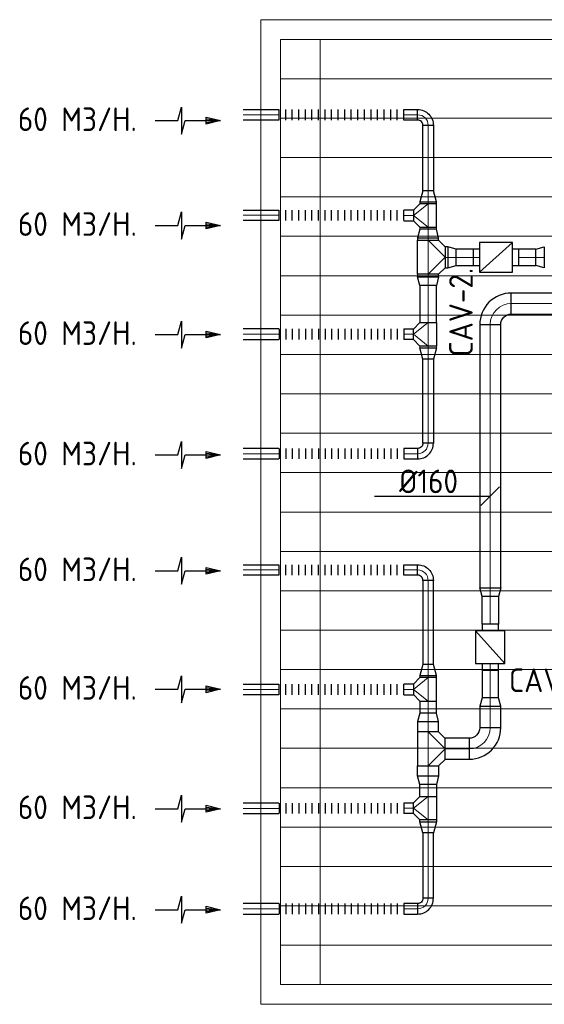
# Model space of a CAD drawing. Header units: millimetres. Extents: x -72412 to 16313, y -1015 to 52998.
# Tile 26 of 64: x -72412 to -68415, y 44379 to 51879. Entities that reach past the tile are written whole.
import ezdxf

# ---------------------------------------------------------------- set-up
doc = ezdxf.new("R2010")
doc.units = ezdxf.units.MM
doc.header["$LTSCALE"] = 50
for name, color, linetype in [('4plfd', 254, 'Continuous'), ('WL570---_RETOUR', 100, 'Continuous'), ('WL570---_TOEVOER', 200, 'Continuous'), ('WM570---_RETOUR', 2, 'Continuous')]:
    doc.layers.add(name, color=color, linetype=linetype)
for name, color, linetype, lineweight in [('WL570---_BESTAAND-HARTLIJN', 161, 'Continuous', 0), ('WL570---_BESTAAND-RETOUR', 140, 'Continuous', 0), ('WL570---_BESTAAND-TOEVOER', 180, 'Continuous', 0)]:
    doc.layers.add(name, color=color, linetype=linetype, lineweight=lineweight)
doc.styles.add('MAATVOERING', font='ISO')

# ---------------------------------------------------------------- blocks, each defined once
blk = doc.blocks.new('Groep-44')
at = {"color": 8, "linetype": 'Continuous', "lineweight": 13}
for p, q in [((-73154.9, 49899.1), (-11882.7, 49899.1)), ((-73154.9, 49599.1), (-11882.7, 49599.1)), ((-73154.9, 49299.1), (-11882.7, 49299.1)), ((-73154.9, 48999.1), (-11882.7, 48999.1)), ((-73154.9, 48699.1), (-11882.7, 48699.1)), ((-73154.9, 48399.1), (-11882.7, 48399.1)), ((-73154.9, 48399.1), (-11882.7, 48399.1)), ((-73154.9, 48099.1), (-11882.7, 48099.1)), ((-73154.9, 47799.1), (-11882.7, 47799.1)), ((-73154.9, 47499.1), (-11882.7, 47499.1)), ((-73154.9, 47199.1), (-11882.7, 47199.1)), ((-73154.9, 46899.1), (-11882.7, 46899.1)), ((-73154.9, 46599.1), (-11882.7, 46599.1)), ((-73154.9, 46299.1), (-11882.7, 46299.1)), ((-73154.9, 45999.1), (-11882.7, 45999.1)), ((-73154.9, 45699.1), (-11882.7, 45699.1)), ((-73154.9, 45399.1), (-11882.7, 45399.1)), ((-73154.9, 45099.1), (-11882.7, 45099.1)), ((-73154.9, 44799.1), (-11882.7, 44799.1)), ((-73154.9, 44499.1), (-11654.9, 44499.1)), ((-73154.9, 44199.1), (-11654.9, 44199.1)), ((-73154.9, 43899.1), (-11654.9, 43899.1)), ((-73154.9, 43599.1), (-11654.9, 43599.1)), ((-73154.9, 43299.1), (-11654.9, 43299.1))]:
    blk.add_line(p, q, dxfattribs=at)
blk = doc.blocks.new('Groep-50')
at = {"color": 8, "linetype": 'Continuous', "lineweight": 13}
for p, q in [((-73304.9, 50349.1), (-4004.9, 50349.1)), ((-73304.9, 50349.1), (-73304.9, 42849.1)), ((-73154.9, 50199.1), (-4154.9, 50199.1)), ((-73154.9, 50199.1), (-73154.9, 42999.1)), ((-72854.9, 50199.1), (-72854.9, 42999.1)), ((-73154.9, 42999.1), (-65704.9, 42999.1)), ((-65704.9, 42849.1), (-73304.9, 42849.1))]:
    blk.add_line(p, q, dxfattribs=at)
at = {"color": 8}
blk.add_blockref('Groep-44', (0, 0), dxfattribs=at)
blk = doc.blocks.new('Block plafond 5e verd')
at = {"layer": '4plfd'}
blk.add_blockref('Groep-50', (73304.9, -19149.1), dxfattribs=at)
blk = doc.blocks.new('OTS16016016000H')
blk.add_lwpolyline([(-130, -80), (130, -80), (130, 80), (80, 130), (-80, 130), (-130, 80)], close=True)
at = {"layer": 'WL570---_BESTAAND-HARTLIJN'}
blk.add_line((-130, 0), (130, 0), dxfattribs=at)
at = {"layer": 'WL570---_BESTAAND-RETOUR'}
blk.add_lwpolyline([(-130, 0), (0, 130), (130, 0)], dxfattribs=at)
blk = doc.blocks.new('VBX1251250012525000')
blk.add_lwpolyline([(50, -112.5), (300, -112.5), (300, 112.5), (50, 112.5)], close=True)
for points in [[(50, 62.5), (0, 62.5), (0, -62.5), (50, -62.5)], [(300, -62.5), (350, -62.5), (350, 62.5), (300, 62.5)]]:
    blk.add_lwpolyline(points)
at = {"layer": 'WL570---_BESTAAND-HARTLIJN'}
blk.add_line((300, 0), (350, 0), dxfattribs=at)
at = {"layer": 'WL570---_BESTAAND-TOEVOER'}
blk.add_line((50, -112.5), (300, 112.5), dxfattribs=at)
blk = doc.blocks.new('KARO')
for p, q in [((1, 0.5), (0, 0.5)), ((0, -0.5), (1, -0.5))]:
    blk.add_line(p, q)
at = {"invisible_edges": 15}
blk.add_3dface([(0, 0.5), (0, -0.5), (1, -0.5), (1, 0.5)], dxfattribs=at)
at = {"layer": 'WL570---_BESTAAND-HARTLIJN'}
blk.add_line((0, 0), (1, 0), dxfattribs=at)
blk = doc.blocks.new('AFZPIJL')
for points in [[(0, -10), (0, -6.52), (-2.06, -5.97), (2.06, -5.97), (0, -5.41), (0, 0)], [(-0.26, -2.22), (0, 0)], [(0.26, -2.22), (0, 0)]]:
    blk.add_lwpolyline(points)
blk.add_lwpolyline([(0.52, -2.22), (-0.52, -2.22), (0, 0)], close=True)
blk = doc.blocks.new('OSV1601250650G')
blk.add_lwpolyline([(0, -80), (65.3, -62.5), (65.3, 62.5), (0, 80)], close=True)
at = {"layer": 'WL570---_BESTAAND-HARTLIJN'}
blk.add_line((0, 0), (65.3, 0), dxfattribs=at)
blk = doc.blocks.new('OSV125800830G')
blk.add_lwpolyline([(0, -62.5), (84, -40), (84, 40), (0, 62.5)], close=True)
at = {"layer": 'WL570---_BESTAAND-HARTLIJN'}
blk.add_line((0, 0), (84, 0), dxfattribs=at)
blk = doc.blocks.new('OTS1251258000H')
blk.add_lwpolyline([(-90, -62.5), (90, -62.5), (90, 62.5), (40, 112.5), (-40, 112.5), (-90, 62.5)], close=True)
at = {"layer": 'WL570---_BESTAAND-HARTLIJN'}
blk.add_line((-90, 0), (90, 0), dxfattribs=at)
at = {"layer": 'WL570---_BESTAAND-RETOUR'}
blk.add_lwpolyline([(-90, 0), (0, 112.5), (90, 0)], dxfattribs=at)
blk = doc.blocks.new('FLLINE80')
blk.add_line((0, -40), (0, 40))
blk = doc.blocks.new('OEX8000100000')
at = {"rotation": 180}
for p in [(50, 0), (100, 0), (150, 0), (200, 0), (250, 0), (300, 0), (350, 0), (400, 0), (450, 0), (500, 0), (550, 0), (600, 0), (650, 0), (700, 0), (750, 0), (800, 0), (850, 0), (900, 0), (950, 0), (1000, 0)]:
    blk.add_blockref('FLLINE80', p, dxfattribs=at)
blk = doc.blocks.new('OBO8000090H')
blk.add_lwpolyline([(40, -80, 0.414214), (-80, 40), (-80, -40, -0.414214), (-40, -80)], format="xyb", close=True)
at = {"invisible_edges": 15}
for points in [[(-73.1, -40.6), (-59.2, 38.2), (-80, 40), (-80, -40)], [(-66.3, -42.4), (-39, 32.8), (-59.2, 38.2), (-73.1, -40.6)], [(-60, -45.4), (-20, 23.9), (-39, 32.8), (-66.3, -42.4)], [(-54.3, -49.4), (-2.9, 11.9), (-20, 23.9), (-60, -45.4)], [(-49.4, -54.3), (11.9, -2.9), (-2.9, 11.9), (-54.3, -49.4)], [(-45.4, -60), (23.9, -20), (11.9, -2.9), (-49.4, -54.3)], [(-42.4, -66.3), (32.8, -39), (23.9, -20), (-45.4, -60)], [(-40.6, -73.1), (38.2, -59.2), (32.8, -39), (-42.4, -66.3)], [(-40, -80), (40, -80), (38.2, -59.2), (-40.6, -73.1)]]:
    blk.add_3dface(points, dxfattribs=at)
at = {"layer": 'WL570---_BESTAAND-HARTLIJN'}
blk.add_arc((-80, -80), 80, 0, 90, dxfattribs=at)
blk = doc.blocks.new('OSV1601250650K')
blk.add_lwpolyline([(-65.3, -80), (0, -62.5), (0, 62.5), (-65.3, 80)], close=True)
at = {"layer": 'WL570---_BESTAAND-HARTLIJN'}
blk.add_line((-65.3, 0), (0, 0), dxfattribs=at)
blk = doc.blocks.new('OBO16000090H')
blk.add_lwpolyline([(80, -160, 0.414214), (-160, 80), (-160, -80, -0.414214), (-80, -160)], format="xyb", close=True)
at = {"invisible_edges": 15}
for points in [[(-146.1, -81.2), (-118.3, 76.4), (-160, 80), (-160, -80)], [(-132.6, -84.8), (-77.9, 65.5), (-118.3, 76.4), (-146.1, -81.2)], [(-120, -90.7), (-40, 47.8), (-77.9, 65.5), (-132.6, -84.8)], [(-108.6, -98.7), (-5.7, 23.9), (-40, 47.8), (-120, -90.7)], [(-98.7, -108.6), (23.9, -5.7), (-5.7, 23.9), (-108.6, -98.7)], [(-90.7, -120), (47.8, -40), (23.9, -5.7), (-98.7, -108.6)], [(-84.8, -132.6), (65.5, -77.9), (47.8, -40), (-90.7, -120)], [(-81.2, -146.1), (76.4, -118.3), (65.5, -77.9), (-84.8, -132.6)], [(-80, -160), (80, -160), (76.4, -118.3), (-81.2, -146.1)]]:
    blk.add_3dface(points, dxfattribs=at)
at = {"layer": 'WL570---_BESTAAND-HARTLIJN'}
blk.add_arc((-160, -160), 160, 0, 90, dxfattribs=at)
blk = doc.blocks.new('MVLINE')
blk.add_line((35.4, -35.4), (-35.4, 35.4))

msp = doc.modelspace()

# ---------------------------------------------------------------- linework, layer by layer
at = {"layer": 'WM570---_RETOUR'}
msp.add_lwpolyline([(-69709.7, 48249.2), (-69397.9, 48249.2), (-68831.3, 48249.2)], dxfattribs=at)

# ---------------------------------------------------------------- block references
at = {"layer": 'WL570---_BESTAAND-RETOUR', "yscale": 125, "zscale": 125}
for p, xscale, rotation in [((-69299.9, 50297.6), 14.38825575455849, 270.000000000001), ((-69299.9, 49392.9), -14.56646699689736, 90.00000000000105)]:
    msp.add_blockref('KARO', p, dxfattribs=dict(at, xscale=xscale, rotation=rotation))
at = {"layer": 'WL570---_RETOUR'}
for name, p, xscale, yscale, zscale, rotation in [('AFZPIJL', (-70880.8, 51110.1), 50, 50, 50, 270.000000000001), ('KARO', (-70708.6, 51154.4), -270.6940397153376, 80, 80, 180), ('KARO', (-69484.6, 51154.4), -104.6717615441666, 80, 80, 180), ('KARO', (-69299.9, 51074.4), -498.312785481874, 80, 80, 90.00000000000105), ('KARO', (-69299.9, 50477.6), 14.56646699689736, 125, 125, 90.00000000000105), ('AFZPIJL', (-70880.8, 50311.6), 50, 50, 50, 270.000000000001), ('KARO', (-70708.6, 50389.3), -270.6940397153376, 80, 80, 180), ('KARO', (-69299.9, 50218.4), 18.61592130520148, 160, 160, 269.9999999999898), ('KARO', (-68958.4, 50068.7), 126.9871434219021, 125, 125, 180.000000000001), ('KARO', (-69299.9, 49920.8), 18.89721792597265, 160, 160, 90.00000000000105), ('KARO', (-69299.9, 49572.9), 283.3969514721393, 125, 125, 90.00000000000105), ('AFZPIJL', (-70880.8, 49480.9), 50, 50, 50, 270.000000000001), ('KARO', (-69484.6, 49483.2), -72.22950757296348, 80, 80, 180), ('KARO', (-68826.9, 49556.9), 2006.212791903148, 160, 160, 269.9999999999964), ('KARO', (-69299.9, 48652.7), -641.4805336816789, 80, 80, 270.000000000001), ('AFZPIJL', (-70880.8, 48563.6), 50, 50, 50, 270.000000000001), ('AFZPIJL', (-70880.8, 47681.4), 50, 50, 50, 270.000000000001), ('KARO', (-70708.6, 47687.5), -270.6940397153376, 80, 80, 180), ('KARO', (-69484.6, 47687.5), -104.6717615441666, 80, 80, 180), ('KARO', (-69299.9, 47608.2), 641.4805336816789, 80, 80, 270.000000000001), ('KARO', (-68826.9, 47485.5), -210.0606510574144, 125, 125, 90.00000000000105), ('AFZPIJL', (-70880.8, 46778.7), 50, 50, 50, 270.000000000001), ('KARO', (-69299.9, 46867.9), 14.56646699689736, 125, 125, 90.00000000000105), ('KARO', (-68826.9, 46714.8), 210.0606510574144, 125, 125, 90.00000000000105), ('KARO', (-70708.6, 46777.6), -270.6940397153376, 80, 80, 180), ('KARO', (-69299.9, 46687.9), 90.13055144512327, 125, 125, 270.000000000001), ('KARO', (-68826.9, 46485.6), 164.7551327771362, 160, 160, 89.99999999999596), ('KARO', (-69299.9, 46454.5), 77.92349494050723, 160, 160, 89.9999999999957), ('KARO', (-68986.9, 46325.6), 183.015599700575, 160, 160, 179.9999999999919), ('KARO', (-69299.9, 46196.6), -77.92349494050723, 160, 160, 90.00000000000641), ('KARO', (-69299.9, 45963.2), -90.13055144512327, 125, 125, 270.000000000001), ('AFZPIJL', (-70880.8, 45869), 50, 50, 50, 270.000000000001), ('KARO', (-69484.6, 45873.5), -72.22950757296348, 80, 80, 180), ('KARO', (-69299.9, 45783.2), -14.56646699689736, 125, 125, 90.00000000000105), ('KARO', (-69299.9, 45186.5), 498.312785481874, 80, 80, 90.00000000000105), ('AFZPIJL', (-70880.8, 45099.7), 50, 50, 50, 270.000000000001)]:
    msp.add_blockref(name, p, dxfattribs=dict(at, xscale=xscale, yscale=yscale, zscale=zscale, rotation=rotation))
at = {"layer": 'WL570---_RETOUR', "xscale": -1}
for name, p, rotation in [('OEX8000100000', (-70485.3, 51154.4), 180), ('OBO8000090H', (-69299.9, 51154.4), 270.000000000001), ('OEX8000100000', (-70485.3, 50389.3), 180), ('OTS16016016000H', (-69299.9, 50069.7), 270.000000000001), ('OSV1601250650G', (-68415, 50068.7), 359.9999999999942), ('OSV1601250650G', (-69299.9, 49920.8), 90.00000000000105), ('OTS1251258000H', (-69299.9, 49482.9), 90.00000000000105), ('OSV125800830G', (-69299.9, 49378.4), 90.00000000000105), ('OEX8000100000', (-70485.3, 47687.5), 180), ('OBO8000090H', (-69299.9, 47687.5), 270.000000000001), ('OSV1601250650K', (-68826.9, 47485.5), 90.00000000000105), ('OEX8000100000', (-70485.3, 46777.6), 180), ('OSV1601250650G', (-69299.9, 46118.7), 90.00000000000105), ('OTS1251258000H', (-69299.9, 45873.2), 90.00000000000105), ('OSV125800830G', (-69299.9, 45768.7), 90.00000000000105)]:
    msp.add_blockref(name, p, dxfattribs=dict(at, rotation=rotation))
at = {"layer": 'WL570---_RETOUR'}
for name, p, rotation in [('OSV125800830G', (-69299.9, 50492.2), 90.00000000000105), ('OTS1251258000H', (-69299.9, 50387.6), 90.00000000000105), ('OSV1601250650G', (-69299.9, 50218.4), 90.00000000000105), ('VBX1251250012525000', (-68608.1, 50068.7), 179.9999999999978), ('OBO16000090H', (-68826.9, 49716.9), 90.000000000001), ('OBO8000090H', (-69299.9, 48573.4), 270.000000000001), ('VBX1251250012525000', (-68826.9, 47275.1), 270.000000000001), ('OSV125800830G', (-69299.9, 46882.5), 90.00000000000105), ('OTS1251258000H', (-69299.9, 46777.9), 90.00000000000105), ('OSV1601250650K', (-68826.9, 46714.8), 90.00000000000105), ('OSV1601250650G', (-69299.9, 46532.5), 90.00000000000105), ('OTS16016016000H', (-69299.9, 46324.5), 270.000000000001), ('OBO16000090H', (-68826.9, 46325.6), 269.9999999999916), ('OBO8000090H', (-69299.9, 45106.5), 270.000000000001)]:
    msp.add_blockref(name, p, dxfattribs=dict(at, rotation=rotation))
for p, xscale, yscale, zscale in [((-69484.6, 50387.3), 72.22950757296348, 80, 80), ((-69169.9, 50068.7), 18.66941092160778, 160, 160), ((-68607.8, 50068.7), 127.6388484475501, 125, 125), ((-68666.9, 49716.9), 369.6542362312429, 160, 160), ((-70708.6, 49483.2), 270.6940397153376, 80, 80), ((-70708.6, 48573.4), 270.6940397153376, 80, 80), ((-69484.6, 48573.4), 104.6717615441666, 80, 80), ((-69484.6, 46777.6), 72.22950757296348, 80, 80), ((-70708.6, 45871.5), 270.6940397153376, 80, 80), ((-70708.6, 45106.5), 270.6940397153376, 80, 80), ((-69484.6, 45106.5), 104.6717615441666, 80, 80)]:
    msp.add_blockref('KARO', p, dxfattribs=dict(at, xscale=xscale, yscale=yscale, zscale=zscale))
for name, p in [('OSV1601250650G', (-69151.2, 50068.7)), ('OEX8000100000', (-70485.3, 49483.2)), ('OEX8000100000', (-70485.3, 48573.4)), ('OEX8000100000', (-70485.3, 45871.5)), ('OEX8000100000', (-70485.3, 45106.5))]:
    msp.add_blockref(name, p, dxfattribs=at)
at = {"layer": 'WL570---_TOEVOER'}
msp.add_blockref('Block plafond 5e verd', (-70573.6, 20679.1), dxfattribs=at)
at = {"layer": 'WM570---_RETOUR', "xscale": 2, "yscale": 2, "zscale": 2, "rotation": 89.9999999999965}
msp.add_blockref('MVLINE', (-68826.9, 48249.2), dxfattribs=at)

# ---------------------------------------------------------------- texts
at = {"layer": 'WM570---_RETOUR', "style": 'MAATVOERING'}
for s, p in [('60 M3/H.', (-72425.7, 51030.9)), ('60 M3/H.', (-72425.7, 50232.4)), ('60 M3/H.', (-72425.7, 49401.7)), ('60 M3/H.', (-72425.7, 48484.4)), ('%%c160', (-69521.1, 48272.5)), ('60 M3/H.', (-72425.7, 47602.2)), ('60 M3/H.', (-72425.7, 46699.5)), ('CAV-2.', (-68684.4, 46757.4)), ('60 M3/H.', (-72425.7, 45789.8)), ('60 M3/H.', (-72425.7, 45020.5))]:
    msp.add_text(s, height=180, dxfattribs=at).set_placement(p)
msp.add_text('CAV-2.', height=180, rotation=90, dxfattribs=at).set_placement((-68959.7, 49313.5))

doc.saveas('drawing.dxf')
